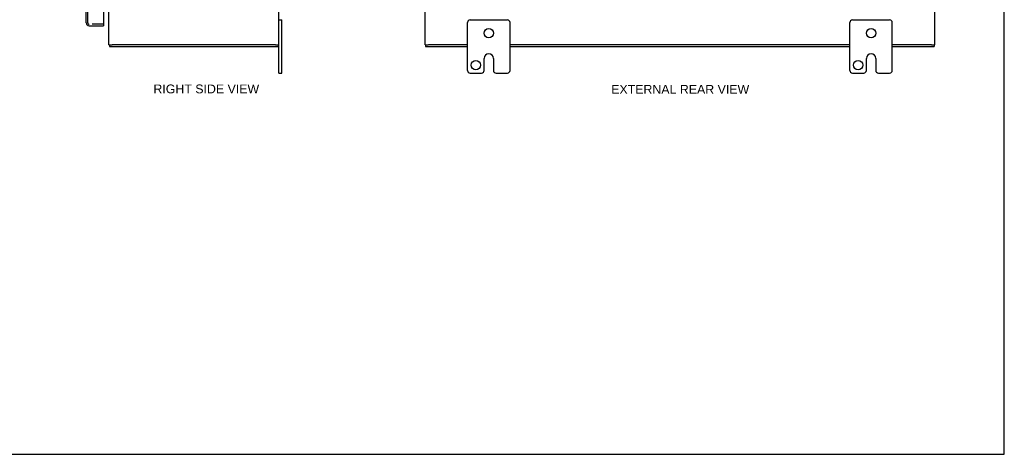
# Model space of a CAD drawing. Header units: inches. Extents: x 0 to 94.4, y 0 to 61.1.
# Tile 4 of 6: x 48.1 to 94.4, y 0 to 20.5. Entities that reach past the tile are written whole.
import ezdxf

# ---------------------------------------------------------------- set-up
doc = ezdxf.new("R2010")
doc.units = ezdxf.units.IN
doc.header["$LTSCALE"] = 5.194444
doc.header["$MEASUREMENT"] = 0
doc.linetypes.add('HIDDEN', pattern=[0.2, 0.1, -0.1])
doc.layers.get('0').update_dxf_attribs({"linetype": 'CONTINUOUS'})
doc.layers.add('DIMENSIONS', color=7, linetype='CONTINUOUS')
doc.layers.add('DOOR_ASSEMBLY', color=7, linetype='CONTINUOUS')
doc.styles.get("Standard").update_dxf_attribs({"font": 'arial.ttf'})

msp = doc.modelspace()

# ---------------------------------------------------------------- linework, layer by layer
at = {"color": 7, "linetype": 'Continuous'}
for p, q in [((94.444, 0), (94.444, 61.111)), ((60.286, 20.447), (60.421, 20.447)), ((60.421, 17.947), (60.421, 20.447)), ((69.296, 20.447), (71.046, 20.447)), ((87.296, 20.447), (89.046, 20.447)), ((69.171, 18.072), (69.171, 20.322)), ((71.171, 18.072), (71.171, 20.322)), ((87.171, 18.072), (87.171, 20.322)), ((89.171, 18.072), (89.171, 20.322)), ((52.286, 19.272), (52.441, 19.272)), ((52.306, 19.272), (52.306, 19.197)), ((60.131, 19.272), (60.286, 19.272)), ((60.256, 19.272), (60.256, 19.197)), ((67.171, 19.272), (67.321, 19.272)), ((67.196, 19.272), (67.196, 19.197)), ((91.016, 19.272), (91.171, 19.272)), ((91.146, 19.272), (91.146, 19.197)), ((69.952, 18.072), (69.952, 18.634)), ((70.39, 18.634), (70.39, 18.072)), ((87.952, 18.072), (87.952, 18.634)), ((88.39, 18.634), (88.39, 18.072)), ((60.286, 17.947), (60.421, 17.947)), ((69.296, 17.947), (69.827, 17.947)), ((70.515, 17.947), (71.046, 17.947)), ((87.296, 17.947), (87.827, 17.947)), ((88.515, 17.947), (89.046, 17.947)), ((0, 0), (94.444, 0))]:
    msp.add_line(p, q, dxfattribs=at)
at = {"color": 3, "linetype": 'Continuous'}
for p, q in [((60.286, 17.947), (60.286, 44.447)), ((67.171, 19.272), (67.171, 43.122)), ((91.171, 19.272), (91.171, 43.122)), ((52.286, 19.272), (52.286, 23.709)), ((52.306, 19.197), (60.256, 19.197)), ((60.131, 19.272), (52.441, 19.272)), ((67.196, 19.197), (69.171, 19.197)), ((69.171, 19.272), (67.326, 19.272)), ((87.171, 19.272), (71.171, 19.272)), ((71.171, 19.197), (87.171, 19.197)), ((91.016, 19.272), (89.171, 19.272)), ((89.171, 19.197), (91.146, 19.197))]:
    msp.add_line(p, q, dxfattribs=at)
at = {"color": 7, "linetype": 'Continuous'}
for centre in [(70.171, 19.822), (88.171, 19.822), (69.562, 18.322), (87.562, 18.322)]:
    msp.add_circle(centre, 0.219, dxfattribs=at)
for centre, radius, start, end in [((69.296, 20.322), 0.125, 90, 180), ((71.046, 20.322), 0.125, 0, 90), ((87.296, 20.322), 0.125, 90, 180), ((89.046, 20.322), 0.125, 0, 90), ((70.171, 18.634), 0.219, 0, 180), ((88.171, 18.634), 0.219, 0, 180), ((69.296, 18.072), 0.125, 180, 270), ((69.827, 18.072), 0.125, 270.0001, 360), ((70.515, 18.072), 0.125, 180, 269.9999), ((71.046, 18.072), 0.125, 270, 360), ((87.296, 18.072), 0.125, 180, 270), ((87.827, 18.072), 0.125, 270.0001, 360), ((88.515, 18.072), 0.125, 180, 269.9999), ((89.046, 18.072), 0.125, 270, 360)]:
    msp.add_arc(centre, radius, start, end, dxfattribs=at)
at = {"layer": 'DOOR_ASSEMBLY', "color": 3, "linetype": 'Continuous'}
for p, q in [((51.213, 20.31), (51.213, 42.083)), ((52.038, 23.575), (52.038, 20.256)), ((51.358, 20.165), (52.038, 20.165))]:
    msp.add_line(p, q, dxfattribs=at)
at = {"layer": 'DOOR_ASSEMBLY', "color": 8, "linetype": 'HIDDEN'}
for p, q in [((51.288, 20.31), (51.288, 42.083)), ((52.022, 20.24), (51.358, 20.24))]:
    msp.add_line(p, q, dxfattribs=at)
at = {"layer": 'DOOR_ASSEMBLY', "color": 7, "linetype": 'Continuous'}
for p, q in [((52.022, 20.24), (52.038, 20.24)), ((52.038, 20.24), (52.038, 20.165))]:
    msp.add_line(p, q, dxfattribs=at)
at = {"layer": 'DOOR_ASSEMBLY', "color": 3, "linetype": 'Continuous'}
for centre, radius, start, end in [((51.358, 20.31), 0.145, 180, 270), ((52.022, 20.256), 0.0156, 270, 360)]:
    msp.add_arc(centre, radius, start, end, dxfattribs=at)
at = {"layer": 'DOOR_ASSEMBLY', "color": 8, "linetype": 'HIDDEN'}
msp.add_arc((51.358, 20.31), 0.07, 180, 270, dxfattribs=at)

# ---------------------------------------------------------------- texts
at = {"layer": 'DIMENSIONS', "color": 2, "linetype": 'Continuous', "char_height": 0.41667, "attachment_point": 2, "line_spacing_factor": 0.9}
for s, insert, width in [('RIGHT SIDE VIEW', (56.87, 17.406), 4.96902), ('EXTERNAL REAR VIEW', (79.184, 17.386), 6.48699)]:
    msp.add_mtext(s, dxfattribs=dict(at, insert=insert, width=width))

doc.saveas('drawing.dxf')
